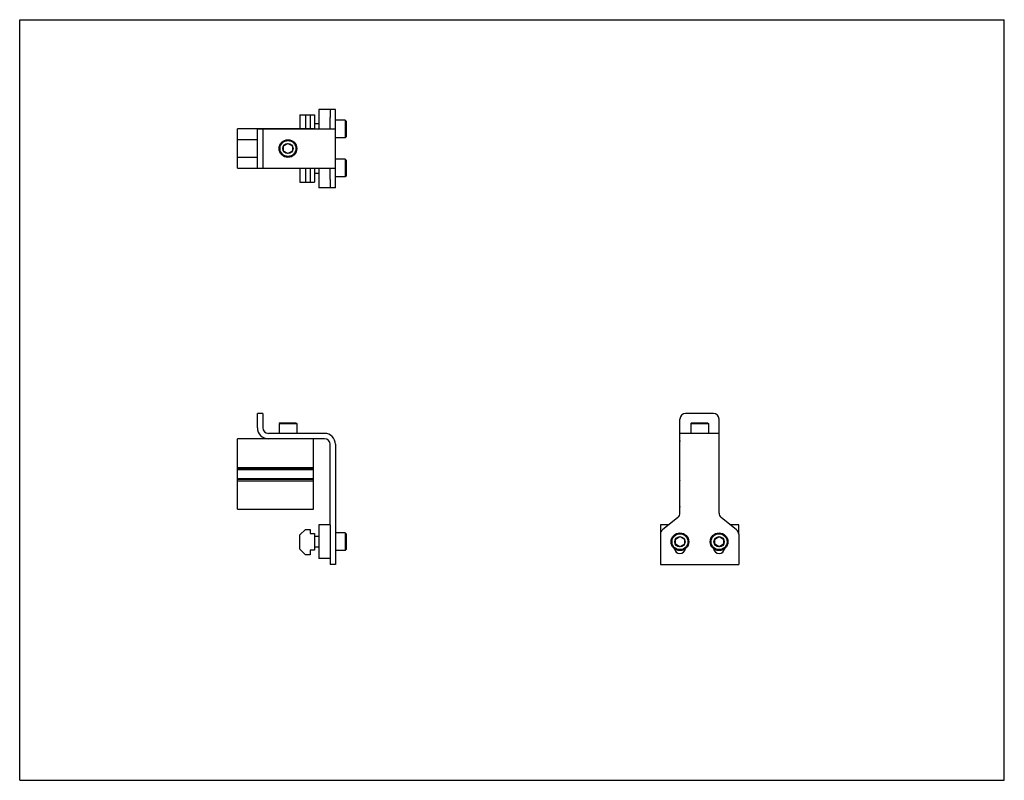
# Model space of a CAD drawing. Header units: inches. Extents: x 0 to 22, y 0 to 17.
import ezdxf

# ---------------------------------------------------------------- set-up
doc = ezdxf.new("R2010")
doc.units = ezdxf.units.IN
doc.header["$LTSCALE"] = 1.21
doc.header["$MEASUREMENT"] = 0
doc.layers.get('0').update_dxf_attribs({"linetype": 'CONTINUOUS'})
for name, color, linetype in [('200626M_BL2', 7, 'CONTINUOUS'), ('201937_BL0', 7, 'CONTINUOUS'), ('202444_BL1', 7, 'CONTINUOUS'), ('207135_WW_207135_02_BL5', 7, 'CONTINUOUS'), ('9206XXM_920614M_BL4', 7, 'CONTINUOUS'), ('9206XXM_920620M_BL3', 7, 'CONTINUOUS'), ('9206XXM_920620M_BL6', 7, 'CONTINUOUS')]:
    doc.layers.add(name, color=color, linetype=linetype)

# ---------------------------------------------------------------- blocks, each defined once
blk = doc.blocks.new('201937_BL0', base_point=(10.688, 9.909))
at = {"layer": '201937_BL0', "color": 7, "linetype": 'CONTINUOUS'}
for p, q in [((7.056, 14.995), (6.936, 14.995)), ((7.056, 13.245), (7.056, 14.995)), ((6.936, 14.558), (6.936, 14.811)), ((5.311, 13.683), (5.311, 14.558)), ((5.311, 14.558), (7.056, 14.558)), ((5.431, 14.558), (5.431, 13.683)), ((5.311, 13.683), (7.056, 13.683)), ((6.936, 13.429), (6.936, 13.683)), ((7.056, 13.245), (6.936, 13.245)), ((5.311, 7.88), (5.311, 8.2)), ((5.431, 8.2), (5.311, 8.2)), ((5.431, 8.2), (5.431, 7.88)), ((15.502, 8.2), (14.877, 8.2)), ((14.752, 5.973), (14.752, 8.075)), ((15.627, 5.973), (15.627, 8.075)), ((6.811, 7.755), (5.556, 7.755)), ((15.627, 7.755), (14.752, 7.755)), ((6.811, 7.635), (5.556, 7.635)), ((6.936, 5.707), (6.936, 7.51)), ((7.056, 7.51), (7.056, 4.822)), ((14.706, 5.877), (14.361, 5.595)), ((16.019, 5.595), (15.673, 5.877)), ((6.936, 5.498), (6.936, 4.822)), ((14.315, 5.498), (14.315, 4.822)), ((16.065, 5.498), (16.065, 4.822)), ((7.056, 4.822), (6.936, 4.822)), ((14.315, 4.822), (16.065, 4.822))]:
    blk.add_line(p, q, dxfattribs=at)
for centre, radius, start, end in [((14.877, 8.075), 0.125, 90, 180), ((15.502, 8.075), 0.125, 0, 90), ((5.556, 7.88), 0.245, 180, 270), ((5.556, 7.88), 0.125, 180, 270), ((6.811, 7.51), 0.245, 0, 90), ((6.811, 7.51), 0.125, 0, 90), ((14.627, 5.973), 0.125, 309.2144, 360), ((15.752, 5.973), 0.125, 180, 230.7856), ((14.44, 5.498), 0.125, 129.2144, 180), ((15.94, 5.498), 0.125, 0, 50.7856), ((14.752, 5.197), 0.125, 188.351, 351.6442), ((15.627, 5.197), 0.125, 188.351, 351.6442)]:
    blk.add_arc(centre, radius, start, end, dxfattribs=at)
blk = doc.blocks.new('202444_BL1', base_point=(11.375, 9.976))
at = {"layer": '202444_BL1', "color": 7, "linetype": 'CONTINUOUS'}
for p, q in [((6.686, 14.995), (6.686, 14.558)), ((6.936, 14.995), (6.686, 14.995)), ((6.936, 14.995), (6.936, 14.811)), ((6.686, 13.683), (6.686, 13.245)), ((6.936, 13.429), (6.936, 13.245)), ((6.936, 13.245), (6.686, 13.245)), ((6.936, 5.707), (6.686, 5.707)), ((6.686, 5.707), (6.686, 4.957)), ((6.936, 5.707), (6.936, 4.957)), ((14.315, 5.707), (14.315, 5.498)), ((14.499, 5.707), (14.315, 5.707)), ((16.065, 5.707), (15.881, 5.707)), ((16.065, 5.498), (16.065, 5.707)), ((6.936, 4.957), (6.686, 4.957))]:
    blk.add_line(p, q, dxfattribs=at)
blk = doc.blocks.new('200626M_BL2', base_point=(6.426, 9.956))
at = {"layer": '200626M_BL2', "color": 7, "linetype": 'CONTINUOUS'}
for p, q in [((6.262, 14.87), (6.262, 14.561)), ((6.262, 14.87), (6.59, 14.87)), ((6.387, 14.87), (6.387, 14.561)), ((6.49, 14.87), (6.49, 14.561)), ((6.59, 14.87), (6.59, 14.558)), ((6.262, 13.679), (6.262, 13.37)), ((6.387, 13.679), (6.387, 13.37)), ((6.49, 13.679), (6.49, 13.37)), ((6.59, 13.683), (6.59, 13.37)), ((6.262, 13.37), (6.59, 13.37)), ((6.387, 5.608), (6.262, 5.483)), ((6.387, 5.608), (6.49, 5.608)), ((6.49, 5.608), (6.49, 5.52)), ((6.49, 5.52), (6.59, 5.52)), ((6.59, 5.52), (6.59, 5.145)), ((6.262, 5.167), (6.262, 5.483)), ((6.262, 5.167), (6.387, 5.042)), ((6.59, 5.145), (6.49, 5.145)), ((6.49, 5.145), (6.49, 5.042)), ((6.49, 5.042), (6.387, 5.042))]:
    blk.add_line(p, q, dxfattribs=at)
blk = doc.blocks.new('9206XXM_920620M_BL3', base_point=(10.77, 9.507))
at = {"layer": '9206XXM_920620M_BL3', "color": 7, "linetype": 'CONTINUOUS'}
for p, q in [((7.273, 13.88), (7.056, 13.88)), ((7.273, 13.88), (7.292, 13.86)), ((7.273, 13.88), (7.273, 13.486)), ((7.292, 13.86), (7.292, 13.506)), ((6.686, 13.565), (6.59, 13.565)), ((7.273, 13.486), (7.056, 13.486)), ((7.292, 13.506), (7.273, 13.486)), ((7.273, 5.529), (7.056, 5.529)), ((7.292, 5.509), (7.273, 5.529)), ((7.273, 5.529), (7.273, 5.135)), ((7.292, 5.509), (7.292, 5.155)), ((6.686, 5.45), (6.59, 5.45)), ((14.654, 5.389), (14.752, 5.446)), ((14.654, 5.275), (14.654, 5.389)), ((14.752, 5.446), (14.851, 5.389)), ((14.851, 5.389), (14.851, 5.275)), ((6.686, 5.214), (6.59, 5.214)), ((7.273, 5.135), (7.056, 5.135)), ((7.292, 5.155), (7.273, 5.135)), ((14.752, 5.219), (14.654, 5.275)), ((14.851, 5.275), (14.752, 5.219))]:
    blk.add_line(p, q, dxfattribs=at)
for radius in [0.197, 0.177, 0.114]:
    blk.add_circle((14.752, 5.332), radius, dxfattribs=at)
blk = doc.blocks.new('9206XXM_920614M_BL4', base_point=(10.592, 11.036))
at = {"layer": '9206XXM_920614M_BL4', "color": 7, "linetype": 'CONTINUOUS'}
for p, q in [((5.896, 14.177), (5.994, 14.234)), ((5.896, 14.063), (5.896, 14.177)), ((5.994, 14.234), (6.093, 14.177)), ((6.093, 14.177), (6.093, 14.063)), ((5.994, 14.007), (5.896, 14.063)), ((6.093, 14.063), (5.994, 14.007)), ((5.817, 7.991), (5.797, 7.972)), ((5.797, 7.972), (5.797, 7.755)), ((5.797, 7.972), (6.191, 7.972)), ((5.817, 7.991), (6.171, 7.991)), ((6.171, 7.991), (6.191, 7.972)), ((6.191, 7.972), (6.191, 7.755)), ((15.013, 7.991), (14.993, 7.972)), ((14.993, 7.972), (14.993, 7.755)), ((14.993, 7.972), (15.387, 7.972)), ((15.013, 7.991), (15.367, 7.991)), ((15.367, 7.991), (15.387, 7.972)), ((15.387, 7.972), (15.387, 7.755))]:
    blk.add_line(p, q, dxfattribs=at)
for radius in [0.197, 0.177, 0.114]:
    blk.add_circle((5.994, 14.12), radius, dxfattribs=at)
blk = doc.blocks.new('207135_WW_207135_02_BL5', base_point=(10.249, 10.311))
at = {"layer": '207135_WW_207135_02_BL5', "color": 7, "linetype": 'CONTINUOUS'}
for p, q in [((4.868, 13.679), (4.868, 14.561)), ((6.568, 14.561), (4.868, 14.561)), ((6.568, 14.561), (6.568, 14.558)), ((5.311, 14.317), (4.868, 14.317)), ((5.311, 13.923), (4.868, 13.923)), ((4.868, 13.679), (6.568, 13.679)), ((6.568, 13.683), (6.568, 13.679)), ((4.868, 6.06), (4.868, 7.635)), ((5.556, 7.635), (4.868, 7.635)), ((6.568, 6.06), (6.568, 7.635)), ((14.749, 6.995), (14.749, 7.573)), ((15.631, 6.995), (15.631, 7.573)), ((4.868, 6.995), (6.568, 6.995)), ((4.868, 6.959), (6.568, 6.959)), ((4.868, 6.949), (6.568, 6.949)), ((14.749, 6.995), (14.752, 6.992)), ((15.627, 6.992), (15.631, 6.995)), ((4.868, 6.746), (6.568, 6.746)), ((4.868, 6.733), (6.568, 6.733)), ((4.868, 6.697), (6.568, 6.697)), ((14.752, 6.701), (14.749, 6.697)), ((14.749, 6.123), (14.749, 6.697)), ((15.631, 6.697), (15.627, 6.701)), ((15.631, 6.123), (15.631, 6.697)), ((4.868, 6.06), (6.568, 6.06))]:
    blk.add_line(p, q, dxfattribs=at)
for centre, start, end in [((14.811, 7.573), 161.1124, 180), ((15.568, 7.573), 0, 18.8876), ((14.811, 6.123), 180, 198.8876), ((15.568, 6.123), 341.1124, 360)]:
    blk.add_arc(centre, 0.0625, start, end, dxfattribs=at)
blk = doc.blocks.new('9206XXM_920620M_BL6', base_point=(11.207, 9.945))
at = {"layer": '9206XXM_920620M_BL6', "color": 7, "linetype": 'CONTINUOUS'}
for p, q in [((7.273, 14.755), (7.056, 14.755)), ((7.273, 14.755), (7.273, 14.361)), ((7.273, 14.755), (7.292, 14.735)), ((6.686, 14.676), (6.59, 14.676)), ((7.292, 14.735), (7.292, 14.381)), ((7.273, 14.361), (7.056, 14.361)), ((7.292, 14.381), (7.273, 14.361)), ((15.529, 5.389), (15.627, 5.446)), ((15.529, 5.275), (15.529, 5.389)), ((15.627, 5.446), (15.726, 5.389)), ((15.726, 5.389), (15.726, 5.275)), ((15.627, 5.219), (15.529, 5.275)), ((15.726, 5.275), (15.627, 5.219))]:
    blk.add_line(p, q, dxfattribs=at)
for radius in [0.197, 0.177, 0.114]:
    blk.add_circle((15.627, 5.332), radius, dxfattribs=at)

msp = doc.modelspace()

# ---------------------------------------------------------------- linework, layer by layer
at = {"color": 7, "linetype": 'CONTINUOUS'}
for p, q in [((0, 0), (0, 17)), ((0, 17), (22, 17)), ((22, 0), (22, 17)), ((0, 0), (22, 0))]:
    msp.add_line(p, q, dxfattribs=at)

# ---------------------------------------------------------------- block references
at = {"layer": '200626M_BL2'}
msp.add_blockref('200626M_BL2', (6.426, 9.956), dxfattribs=at)
at = {"layer": '201937_BL0'}
msp.add_blockref('201937_BL0', (10.688, 9.909), dxfattribs=at)
at = {"layer": '202444_BL1'}
msp.add_blockref('202444_BL1', (11.375, 9.976), dxfattribs=at)
at = {"layer": '207135_WW_207135_02_BL5'}
msp.add_blockref('207135_WW_207135_02_BL5', (10.249, 10.311), dxfattribs=at)
at = {"layer": '9206XXM_920614M_BL4'}
msp.add_blockref('9206XXM_920614M_BL4', (10.592, 11.036), dxfattribs=at)
at = {"layer": '9206XXM_920620M_BL3'}
msp.add_blockref('9206XXM_920620M_BL3', (10.77, 9.507), dxfattribs=at)
at = {"layer": '9206XXM_920620M_BL6'}
msp.add_blockref('9206XXM_920620M_BL6', (11.207, 9.945), dxfattribs=at)

doc.saveas('drawing.dxf')
